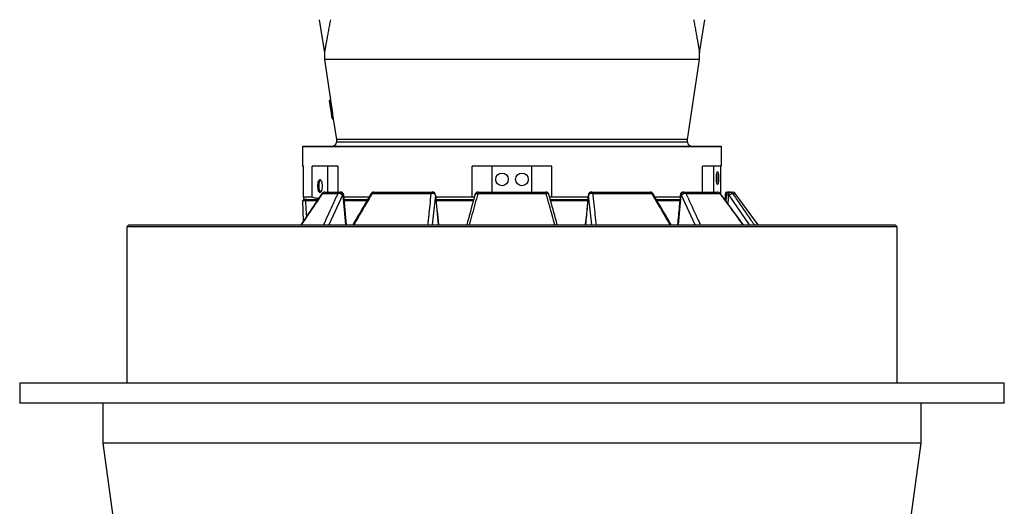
# Model space of a CAD drawing. Header units: millimetres. Extents: x 1228 to 2708, y 240 to 3424.
# Tile 3 of 6: x 1228 to 2708, y 1000 to 1732. Entities that reach past the tile are written whole.
import ezdxf

# ---------------------------------------------------------------- set-up
doc = ezdxf.new("R2010")
doc.units = ezdxf.units.MM

msp = doc.modelspace()

# ---------------------------------------------------------------- linework, layer by layer
at = {"color": 7, "linetype": 'Continuous', "lineweight": 25}
for p, q in [((1678.1, 1731.5), (1686.1, 1681.5)), ((2250.1, 1681.5), (2258.1, 1731.5)), ((1686.1, 1681.6), (1686.1, 1671.5)), ((2250.1, 1671.5), (2250.1, 1681.6)), ((1686.1, 1671.5), (1695.2, 1610.9)), ((2250.1, 1671.5), (1686.1, 1671.5)), ((2232.1, 1551.5), (2250.1, 1671.5)), ((1693.9, 1609.6), (1694.9, 1609.8)), ((1695.8, 1596.8), (1693.9, 1609.6)), ((1695.2, 1610.9), (1694.7, 1610.8)), ((1694.7, 1610.8), (1694.9, 1609.8)), ((1695.4, 1609.9), (1694.9, 1609.8)), ((1694.9, 1609.8), (1696.8, 1596.9)), ((1695.8, 1596.8), (1696.8, 1596.9)), ((1696.1, 1594.8), (1695.8, 1596.8)), ((1697.8, 1583.3), (1696.1, 1594.8)), ((1697.3, 1597), (1696.8, 1596.9)), ((1696.8, 1596.9), (1697, 1596)), ((1697, 1596), (1697.2, 1594.6)), ((1697.5, 1596), (1697, 1596)), ((1697.7, 1594.6), (1697.2, 1594.6)), ((1697.2, 1594.6), (1698.9, 1583)), ((1699.4, 1583.1), (1698.9, 1583)), ((1699, 1582.5), (1699.5, 1582.5)), ((1699.5, 1582.6), (1704.1, 1551.5)), ((1654.1, 1541.5), (1653.1, 1540.5)), ((1653.1, 1540.5), (1653.1, 1511.5)), ((2283.1, 1540.5), (1653.1, 1540.5)), ((1654.1, 1541.5), (2282.1, 1541.5)), ((1704.1, 1551.5), (1704.1, 1547.5)), ((2232.1, 1551.5), (1704.1, 1551.5)), ((2232.1, 1547.5), (2232.1, 1551.5)), ((2283.1, 1540.5), (2282.1, 1541.5)), ((2283.1, 1511.5), (2283.1, 1540.5)), ((1654.6, 1511.5), (1653.1, 1511.5)), ((1654.6, 1465), (1654.6, 1511.5)), ((1691.2, 1511.5), (1667.8, 1511.5)), ((1667.8, 1465), (1667.8, 1511.5)), ((1706.7, 1511.5), (1691.2, 1511.5)), ((1691.2, 1472.5), (1691.2, 1511.5)), ((1706.7, 1472.5), (1706.7, 1511.5)), ((1908.4, 1465), (1908.4, 1511.5)), ((1938.1, 1511.5), (1908.4, 1511.5)), ((1938.1, 1472.5), (1938.1, 1511.5)), ((1998.1, 1511.5), (1938.1, 1511.5)), ((1998.1, 1472.5), (1998.1, 1511.5)), ((2027.8, 1511.5), (1998.1, 1511.5)), ((2027.8, 1465), (2027.8, 1511.5)), ((2271.7, 1511.5), (2254.6, 1511.5)), ((2254.6, 1472.5), (2254.6, 1511.5)), ((2283.1, 1511.5), (2271.7, 1511.5)), ((2271.7, 1472.5), (2271.7, 1511.5)), ((2281.7, 1511.5), (2281.7, 1469.8)), ((1683.2, 1470.5), (1706.7, 1470.5)), ((1686.6, 1472.5), (1709.8, 1472.5)), ((1709.8, 1472.5), (1710.2, 1472.5)), ((1713.7, 1468), (1713.3, 1468)), ((1719.3, 1423.3), (1715.2, 1468)), ((1757.9, 1470.5), (1846.8, 1470.5)), ((1760.4, 1472.5), (1848.3, 1472.5)), ((1848.3, 1472.5), (1848.4, 1472.5)), ((1853.2, 1468), (1853.1, 1468)), ((1857.7, 1423.3), (1853.4, 1468)), ((1916.8, 1470.5), (2019.5, 1470.5)), ((1917.4, 1472.5), (2018.8, 1472.5)), ((2083.2, 1468), (2083, 1468)), ((2087.8, 1472.5), (2088, 1472.5)), ((2088, 1472.5), (2175.8, 1472.5)), ((2089.4, 1470.5), (2178.4, 1470.5)), ((2222.9, 1468), (2222.5, 1468)), ((2226, 1472.5), (2226.4, 1472.5)), ((2226.4, 1472.5), (2277.1, 1472.5)), ((2229.6, 1470.5), (2280.9, 1470.5)), ((2288.9, 1460), (2289, 1467.8)), ((2289.1, 1470.6), (2289.1, 1470.6)), ((2290.1, 1467.8), (2289.6, 1459.1)), ((2294.4, 1468), (2293.8, 1468)), ((2295.1, 1472.5), (2295.7, 1472.5)), ((2295.7, 1472.5), (2299.6, 1472.5)), ((2337.9, 1423.3), (2303.6, 1470.5)), ((1655.1, 1461.5), (1653.2, 1459.5)), ((1653.2, 1459.5), (1654.3, 1428.6)), ((1655.1, 1461.5), (1653.3, 1459.5)), ((1658, 1459.5), (1653.3, 1459.5)), ((1667.8, 1465), (1654.6, 1465)), ((1654.6, 1462.5), (1655.2, 1461.4)), ((1675.2, 1459.5), (1658, 1459.5)), ((1658, 1459.5), (1658, 1459.5)), ((1753, 1465), (1715.4, 1465)), ((1749.8, 1459.5), (1716, 1459.5)), ((1908.4, 1465), (1853.6, 1465)), ((1910, 1459.5), (1854.1, 1459.5)), ((1911.5, 1464.9), (1908.4, 1465)), ((2027.8, 1465), (2024.8, 1464.9)), ((2082.1, 1459.5), (2026.2, 1459.5)), ((2082.6, 1465), (2027.8, 1465)), ((2220.9, 1465), (2183.1, 1465)), ((2220.3, 1459.5), (2186.4, 1459.5)), ((1392.1, 1423.3), (1389.1, 1420.3)), ((1392.1, 1423.3), (1968.1, 1423.3)), ((1968.1, 1423.3), (2544.1, 1423.3)), ((2547.1, 1420.3), (2544.1, 1423.3)), ((1389.1, 1420.3), (1389.1, 1185.4)), ((1968.1, 1420.3), (1389.1, 1420.3)), ((2547.1, 1420.3), (1968.1, 1420.3)), ((2547.1, 1185.4), (2547.1, 1420.3)), ((1228.1, 1185.4), (1228.1, 1155.4)), ((2708.1, 1185.4), (1228.1, 1185.4)), ((2708.1, 1155.4), (2708.1, 1185.4)), ((2708.1, 1155.4), (1228.1, 1155.4)), ((1353.1, 1155.4), (1353.1, 1095.4)), ((2583.1, 1095.4), (2583.1, 1155.4)), ((1353.1, 1095.4), (1368.1, 985.4)), ((2583.1, 1095.4), (1353.1, 1095.4)), ((2568.1, 985.4), (2583.1, 1095.4))]:
    msp.add_line(p, q, dxfattribs=at)
at = {"color": 1, "linetype": 'Continuous', "lineweight": 25}
for p, q in [((1698.9, 1583), (1699, 1582.5)), ((2232.1, 1547.5), (1704.1, 1547.5)), ((1713.3, 1468), (1692.8, 1423.3)), ((1853.1, 1468), (1848.3, 1423.3)), ((2087.9, 1423.3), (2083.2, 1468)), ((2243.5, 1423.3), (2222.9, 1468)), ((2290, 1467.8), (2289.8, 1462.6)), ((2290, 1467.8), (2290.2, 1467.8)), ((2325.2, 1423.3), (2294.4, 1468)), ((2299.7, 1470.5), (2303.6, 1470.5)), ((1653.3, 1459.5), (1654.4, 1428.6))]:
    msp.add_line(p, q, dxfattribs=at)
at = {"color": 7, "linetype": 'Continuous', "lineweight": 25, "flags": 128}
for points in [[(1695.4, 1609.9), (1697.1, 1598.3), (1697.3, 1597)], [(1697.2, 1594.6), (1697, 1594.5), (1696.8, 1594.5), (1696.6, 1594.5), (1696.4, 1594.6), (1696.3, 1594.6), (1696.2, 1594.7), (1696.1, 1594.7), (1696.1, 1594.8)], [(1698.9, 1583), (1698.7, 1583), (1698.5, 1583), (1698.3, 1583), (1698.2, 1583.1), (1698, 1583.1), (1697.9, 1583.2), (1697.9, 1583.2), (1697.8, 1583.3)], [(2275.3, 1493.5), (2275.3, 1495.4), (2275.4, 1497.2), (2275.6, 1498.8), (2275.8, 1500.2), (2276, 1501.4), (2276.3, 1502.3), (2276.6, 1502.8), (2276.9, 1503), (2277.3, 1502.8), (2277.6, 1502.3), (2277.8, 1501.4), (2278.1, 1500.2), (2278.3, 1498.8), (2278.5, 1497.2), (2278.5, 1495.4), (2278.6, 1493.5), (2278.5, 1491.7), (2278.5, 1489.9), (2278.3, 1488.2), (2278.1, 1486.8), (2277.8, 1485.6), (2277.6, 1484.7), (2277.3, 1484.2), (2276.9, 1484), (2276.6, 1484.2), (2276.3, 1484.7), (2276, 1485.6), (2275.8, 1486.8), (2275.6, 1488.2), (2275.4, 1489.9), (2275.3, 1491.7), (2275.3, 1493.5)], [(1683.2, 1481.5), (1683.1, 1483.4), (1682.9, 1485.2), (1682.6, 1486.8), (1682.1, 1488.2), (1681.5, 1489.4), (1680.9, 1490.3), (1680.2, 1490.8), (1679.5, 1491), (1678.8, 1490.8), (1678.1, 1490.3), (1677.4, 1489.4), (1676.9, 1488.2), (1676.4, 1486.8), (1676.1, 1485.2), (1675.8, 1483.4), (1675.8, 1481.5), (1675.8, 1479.7), (1676.1, 1477.9), (1676.4, 1476.2), (1676.9, 1474.8), (1677.4, 1473.6), (1678.1, 1472.7), (1678.8, 1472.2), (1679.5, 1472), (1680.2, 1472.2), (1680.9, 1472.7), (1681.5, 1473.6), (1682.1, 1474.8), (1682.6, 1476.2), (1682.9, 1477.9), (1683.1, 1479.7), (1683.2, 1481.5)], [(1680.4, 1490.7), (1679.9, 1490.3), (1679.3, 1489.4), (1678.7, 1488.2), (1678.2, 1486.8), (1677.9, 1485.2), (1677.7, 1483.4), (1677.6, 1481.5), (1677.7, 1479.7), (1677.9, 1477.9), (1678.2, 1476.2), (1678.7, 1474.8), (1679.3, 1473.6), (1679.9, 1472.7), (1680.4, 1472.3)], [(1713.3, 1468), (1713.2, 1468.9), (1713, 1469.7), (1712.6, 1470.5), (1712.2, 1471.2), (1711.7, 1471.8), (1711.1, 1472.2), (1710.5, 1472.4), (1709.8, 1472.5)], [(1713.7, 1468), (1713.6, 1468.9), (1713.4, 1469.7), (1713, 1470.5), (1712.6, 1471.2), (1712.1, 1471.8), (1711.5, 1472.2), (1710.9, 1472.4), (1710.2, 1472.5)], [(1846.8, 1470.5), (1846.9, 1470.9), (1847.1, 1471.3), (1847.3, 1471.7), (1847.4, 1472), (1847.6, 1472.2), (1847.8, 1472.4), (1848.1, 1472.5), (1848.3, 1472.5)], [(2088, 1472.5), (2088.2, 1472.5), (2088.4, 1472.4), (2088.6, 1472.2), (2088.8, 1472), (2089, 1471.7), (2089.2, 1471.3), (2089.3, 1470.9), (2089.4, 1470.5)], [(2222.5, 1468), (2222.6, 1468.9), (2222.9, 1469.7), (2223.2, 1470.5), (2223.6, 1471.2), (2224.2, 1471.8), (2224.8, 1472.2), (2225.4, 1472.4), (2226, 1472.5)], [(2222.9, 1468), (2223, 1468.9), (2223.3, 1469.7), (2223.6, 1470.5), (2224, 1471.2), (2224.6, 1471.8), (2225.2, 1472.2), (2225.8, 1472.4), (2226.4, 1472.5)], [(2289, 1467.8), (2289, 1467.8), (2289, 1467.8), (2289.1, 1467.8), (2289.2, 1467.8), (2289.3, 1467.8), (2289.5, 1467.8), (2289.7, 1467.8), (2290, 1467.8)], [(2291.1, 1472.5), (2290.9, 1472.5), (2290.8, 1472.4), (2290.7, 1472.2), (2290.7, 1472), (2290.6, 1471.7), (2290.5, 1471.4), (2290.5, 1471.1), (2290.5, 1470.7)], [(2293.8, 1468), (2293.9, 1468.9), (2294, 1469.7), (2294.1, 1470.5), (2294.2, 1471.2), (2294.4, 1471.8), (2294.7, 1472.2), (2294.9, 1472.4), (2295.1, 1472.5)], [(2294.4, 1468), (2294.4, 1468.9), (2294.5, 1469.7), (2294.6, 1470.5), (2294.8, 1471.2), (2295, 1471.8), (2295.2, 1472.2), (2295.4, 1472.4), (2295.7, 1472.5)], [(2294.4, 1468), (2295.2, 1468.5), (2296, 1469.1), (2296.9, 1469.6), (2297.6, 1469.9), (2298.3, 1470.2), (2298.9, 1470.4), (2299.4, 1470.5), (2299.7, 1470.5)]]:
    msp.add_lwpolyline(points, dxfattribs=at)
at = {"color": 1, "linetype": 'Continuous', "lineweight": 25, "flags": 128}
for points in [[(1683.2, 1470.5), (1682.8, 1470.5), (1682.5, 1470.4), (1682.5, 1470.3)], [(1853.2, 1468), (1853.4, 1468), (1853.4, 1468)], [(1912.6, 1468.9), (1912.7, 1469.1), (1913, 1469.6), (1913.5, 1469.9), (1914.2, 1470.2), (1915, 1470.4), (1915.8, 1470.5), (1916.8, 1470.5)], [(2023.7, 1468.8), (2023.6, 1469.1), (2023.2, 1469.6), (2022.7, 1469.9), (2022.1, 1470.2), (2021.3, 1470.4), (2020.4, 1470.5), (2019.5, 1470.5)], [(2083, 1468), (2082.9, 1468), (2082.9, 1468)], [(2281.2, 1470.5), (2281.1, 1470.5), (2280.9, 1470.5)]]:
    msp.add_lwpolyline(points, dxfattribs=at)
at = {"color": 7, "linetype": 'Continuous', "lineweight": 25}
for centre in [(1953.1, 1491.5), (1983.1, 1491.5)]:
    msp.add_circle(centre, 9.5, dxfattribs=at)
for centre, radius, start, end in [((1694.9, 1609.8), 1, 98.5308, 188.5308), ((1697.1, 1595), 1, 98.5308, 188.5308), ((1698.8, 1583.5), 1, 188.5308, 278.5308), ((1698.1, 1547.5), 6, 270, 0), ((2238.1, 1547.5), 6, 180, 270), ((2235.6, 1493.5), 41.1, 349.3092, 10.6908), ((1686.6, 1467.5), 5, 90, 145.9511), ((1686.7, 1468.4), 4.09, 91.6388, 150.2843), ((1710, 1468.8), 3.72, 92.7667, 153.5865), ((1707.1, 1461.5), 8.92, 45.8956, 92.9894), ((1710.2, 1467.5), 5, 5.2796, 90), ((1760.4, 1467.5), 5, 90, 149.6575), ((1760.8, 1469.5), 3.03, 96.5391, 161.693), ((1848, 1464.3), 6.26, 35.5797, 100.9192), ((1848.2, 1467.6), 4.9, 3.9146, 89.104), ((1848.4, 1467.5), 5, 5.4659, 90), ((1848.3, 1467.6), 4.9, 3.9146, 89.104), ((1917.4, 1467.5), 5, 90, 164.5643), ((1919.7, 1470.7), 2.91, 141.5485, 185.0246), ((2018.8, 1467.5), 5, 15.4357, 90), ((2016.6, 1470.7), 2.91, 354.9754, 38.4515), ((2087.8, 1467.5), 5, 90, 174.5341), ((2087.9, 1467.6), 4.9, 90.896, 176.0854), ((2088.1, 1467.6), 4.9, 90.896, 176.0854), ((2088.3, 1464.3), 6.26, 79.0808, 144.4203), ((2175.8, 1467.5), 5, 30.3425, 90), ((2175.5, 1469.5), 3.03, 18.307, 83.4609), ((2226, 1467.5), 5, 90, 174.7204), ((2229.1, 1461.5), 8.92, 87.0106, 134.1044), ((2226.3, 1468.8), 3.72, 26.4135, 87.2333), ((2277.1, 1467.5), 5, 36.4176, 90), ((2277.1, 1467.9), 4.57, 33.3124, 89.3736), ((2291.1, 1470.5), 2, 90, 178.3088), ((2295.1, 1467.5), 5, 90, 176.317), ((2295.7, 1467.6), 4.92, 35.5474, 89.9017), ((2299.6, 1467.5), 5, 36, 90)]:
    msp.add_arc(centre, radius, start, end, dxfattribs=at)
at = {"color": 1, "linetype": 'Continuous', "lineweight": 25}
for centre, radius, start, end in [((1714.6, 1462.7), 5.33, 83.0974, 98.8113), ((1757.3, 1468.9), 1.68, 70.1716, 135.9715), ((2178.9, 1468.9), 1.68, 43.8347, 109.8681), ((2221.7, 1462.7), 5.33, 81.1887, 96.9027), ((2290, 1467.7), 3.01, 82.3068, 109.1057), ((2292.3, 1457.9), 10.2, 81.2976, 102.2493)]:
    msp.add_arc(centre, radius, start, end, dxfattribs=at)
at = {"color": 7, "linetype": 'Continuous', "lineweight": 25}
for centre, major_axis, ratio, start_param, end_param in [((1975, 1839.1), (26.1, 667.5), 0.433334, 1.962682, 1.981306), ((1968.1, -7524.6), (-313.8, 9020.4), 0.00304, 6.168161, 6.193305)]:
    msp.add_ellipse(centre, major_axis=major_axis, ratio=ratio, start_param=start_param, end_param=end_param, dxfattribs=at)
at = {"color": 1, "linetype": 'Continuous', "lineweight": 25}
for centre, major_axis, ratio, start_param, end_param in [((1767.2, 4363.3), (-342.1, 5516.4), 0.049347, 2.120286, 2.12982), ((1693.7, 4363.3), (-466.3, 5516.4), 0.018003, 2.121825, 2.131359), ((2242.6, 4363.3), (466.3, 5516.4), 0.018003, 4.151827, 4.161361), ((2169, 4363.3), (342.1, 5516.4), 0.049347, 4.153365, 4.162899), ((2041.7, 4363.3), (125.5, 5516.4), 0.067633, 4.158492, 4.161377)]:
    msp.add_ellipse(centre, major_axis=major_axis, ratio=ratio, start_param=start_param, end_param=end_param, dxfattribs=at)
at = {"color": 7, "linetype": 'Continuous', "lineweight": 25}
for points, knots in [([(1695.1, 1731.5), (1694.6, 1728.8), (1693.6, 1723.2), (1692.1, 1715.2), (1690.7, 1707.6), (1689.6, 1701.4), (1688.8, 1696.7), (1688.2, 1693.3), (1687.6, 1690.1), (1687.2, 1687.5), (1686.8, 1685.4), (1686.5, 1683.9), (1686.3, 1682.7), (1686.2, 1681.9), (1686.1, 1681.5), (1686.1, 1681.6), (1686.1, 1681.6)], [0, 0, 0, 0, 0.115039, 0.230063, 0.346504, 0.462901, 0.527797, 0.592683, 0.658663, 0.724624, 0.774918, 0.825203, 0.8768, 0.928387, 0.978786, 1, 1, 1, 1]), ([(2241.2, 1731.5), (2241.7, 1728.8), (2242.7, 1723.2), (2244.1, 1715.2), (2245.5, 1707.6), (2246.6, 1701.4), (2247.5, 1696.7), (2248.1, 1693.3), (2248.6, 1690.1), (2249.1, 1687.5), (2249.4, 1685.4), (2249.7, 1683.9), (2249.9, 1682.7), (2250.1, 1681.9), (2250.1, 1681.5), (2250.1, 1681.6), (2250.1, 1681.6)], [0, 0, 0, 0, 0.115039, 0.230063, 0.346504, 0.462901, 0.527797, 0.592683, 0.658663, 0.724624, 0.774918, 0.825203, 0.8768, 0.928387, 0.978786, 1, 1, 1, 1]), ([(1695.2, 1610.9), (1695.2, 1610.9), (1695.2, 1610.8), (1695.3, 1610.7), (1695.3, 1610.7), (1695.3, 1610.5), (1695.3, 1610.4), (1695.4, 1610.1), (1695.4, 1610), (1695.4, 1609.9)], [0, 0, 0, 0, 0.25, 0.25, 0.5, 0.5, 0.75, 0.75, 1, 1, 1, 1]), ([(1697.3, 1597), (1697.4, 1596.8), (1697.4, 1596.5), (1697.5, 1596.1), (1697.5, 1596), (1697.5, 1596)], [0, 0, 0, 0, 0.5, 0.5, 1, 1, 1, 1]), ([(1697.5, 1596), (1697.5, 1596), (1697.5, 1596), (1697.5, 1596), (1697.5, 1596), (1697.5, 1595.9), (1697.5, 1595.8), (1697.6, 1595.7), (1697.6, 1595.7), (1697.6, 1595.5), (1697.6, 1595.4), (1697.6, 1595.3), (1697.6, 1595.2), (1697.7, 1595), (1697.7, 1595), (1697.7, 1594.8), (1697.7, 1594.7), (1697.7, 1594.6)], [0, 0, 0, 0, 0.125, 0.125, 0.25, 0.25, 0.375, 0.375, 0.5, 0.5, 0.625, 0.625, 0.75, 0.75, 0.875, 0.875, 1, 1, 1, 1]), ([(1699.4, 1583.1), (1699.4, 1583), (1699.4, 1582.8), (1699.5, 1582.6), (1699.5, 1582.5), (1699.5, 1582.5), (1699.5, 1582.6)], [0, 0, 0, 0, 0.296862, 0.594137, 0.891413, 1, 1, 1, 1]), ([(1682.5, 1470.3), (1675.7, 1460.3), (1665.1, 1444.6), (1654.6, 1429), (1650.8, 1423.3)], [0, 0, 0, 0, 0.639863, 1, 1, 1, 1]), ([(1756.1, 1470), (1754.3, 1466.9), (1745.2, 1451.3), (1736.1, 1435.8), (1728.8, 1423.3)], [0, 0, 0, 0, 0.202255, 1, 1, 1, 1]), ([(1912.6, 1468.9), (1911.7, 1465.7), (1907.5, 1450.5), (1903.4, 1435.4), (1900.1, 1423.3)], [0, 0, 0, 0, 0.207528, 1, 1, 1, 1]), ([(2036.2, 1423.3), (2035.4, 1426.4), (2031.2, 1441.6), (2027, 1456.8), (2023.7, 1468.8)], [0, 0, 0, 0, 0.202893, 1, 1, 1, 1]), ([(2082.9, 1468), (2082.3, 1462.4), (2080.9, 1447.5), (2079.5, 1432.6), (2078.6, 1423.3)], [0, 0, 0, 0, 0.37552, 1, 1, 1, 1]), ([(2207.4, 1423.3), (2205.4, 1426.8), (2196.3, 1442.4), (2187.2, 1457.9), (2180.1, 1470)], [0, 0, 0, 0, 0.223196, 1, 1, 1, 1]), ([(2221.1, 1468), (2220.5, 1462.4), (2219.2, 1447.5), (2217.8, 1432.6), (2216.9, 1423.3)], [0, 0, 0, 0, 0.375655, 1, 1, 1, 1]), ([(2315.9, 1423.3), (2313.2, 1426.9), (2301.7, 1442.7), (2290.1, 1458.4), (2281.2, 1470.5)], [0, 0, 0, 0, 0.230462, 1, 1, 1, 1]), ([(2289, 1467.8), (2289, 1468.3), (2289, 1468.7), (2289, 1469.6), (2289.1, 1470.1), (2289.1, 1470.6)], [0, 0, 0, 0, 0.5, 0.5, 1, 1, 1, 1]), ([(2290.5, 1470.7), (2290.3, 1470.2), (2290.2, 1469.8), (2290.1, 1468.8), (2290, 1468.3), (2290, 1467.8)], [0, 0, 0, 0, 0.5, 0.5, 1, 1, 1, 1]), ([(2291.1, 1472.5), (2291.7, 1472.5), (2293.2, 1472.5), (2294.4, 1472.5), (2295, 1472.5), (2295, 1472.5)], [0, 0, 0, 0, 0.38655, 0.957583, 1, 1, 1, 1]), ([(1654.6, 1465), (1654.6, 1464.6), (1654.6, 1463.6), (1654.6, 1462.6), (1654.6, 1462.6), (1654.6, 1462.6)], [0, 0, 0, 0, 0.254137, 0.684939, 1, 1, 1, 1]), ([(1659.8, 1461.5), (1659.7, 1461.5), (1659.5, 1461.5), (1659.2, 1461.5), (1658.9, 1461.5), (1658.7, 1461.5), (1658.4, 1461.5), (1658.2, 1461.5), (1657.9, 1461.5), (1657.7, 1461.5), (1657.5, 1461.5), (1657.3, 1461.5), (1657.1, 1461.5), (1656.9, 1461.5), (1656.7, 1461.5), (1656.5, 1461.5), (1656.4, 1461.5), (1656.2, 1461.5), (1656.1, 1461.5), (1656, 1461.5), (1655.8, 1461.5), (1655.7, 1461.5), (1655.6, 1461.5), (1655.5, 1461.5), (1655.5, 1461.5), (1655.4, 1461.5), (1655.3, 1461.5), (1655.3, 1461.5), (1655.2, 1461.5), (1655.2, 1461.5), (1655.2, 1461.5), (1655.1, 1461.5), (1655.1, 1461.5), (1655.1, 1461.5)], [0, 0, 0, 0, 0.032299, 0.064586, 0.096862, 0.129128, 0.161384, 0.193632, 0.225873, 0.258108, 0.290337, 0.322562, 0.354783, 0.387002, 0.41922, 0.451437, 0.483654, 0.515873, 0.548095, 0.58032, 0.612549, 0.644784, 0.677025, 0.709273, 0.74153, 0.773796, 0.806072, 0.83836, 0.87066, 0.902973, 0.9353, 0.967642, 1, 1, 1, 1]), ([(1659.8, 1461.5), (1660.8, 1461.5), (1663, 1461.5), (1667.4, 1461.5), (1671.9, 1461.5), (1675.3, 1461.5), (1676.5, 1461.5)], [0, 0, 0, 0, 0.2770132, 0.5540264, 0.8310396, 1, 1, 1, 1]), ([(1677.4, 1462.7), (1676.1, 1462.8), (1672.9, 1463), (1669.7, 1464.2), (1667.8, 1465)], [0, 0, 0, 0, 0.380067, 1, 1, 1, 1]), ([(1715.8, 1461.5), (1717.1, 1461.5), (1722.4, 1461.5), (1732.7, 1461.5), (1743.2, 1461.5), (1749.7, 1461.5), (1751.1, 1461.5)], [0, 0, 0, 0, 0.128026, 0.508917, 0.889808, 1, 1, 1, 1]), ([(1854, 1461.5), (1858.5, 1461.5), (1869.3, 1461.5), (1887.1, 1461.5), (1901.5, 1461.5), (1909.4, 1461.5), (1910.6, 1461.5)], [0, 0, 0, 0, 0.244744, 0.592214, 0.939685, 1, 1, 1, 1]), ([(2025.7, 1461.5), (2026.8, 1461.5), (2034.8, 1461.5), (2049.2, 1461.5), (2066.9, 1461.5), (2077.8, 1461.5), (2082.2, 1461.5)], [0, 0, 0, 0, 0.060429, 0.407853, 0.755277, 1, 1, 1, 1]), ([(2185.1, 1461.5), (2186.6, 1461.5), (2193, 1461.5), (2203.5, 1461.5), (2213.9, 1461.5), (2219.1, 1461.5), (2220.5, 1461.5)], [0, 0, 0, 0, 0.110638, 0.491316, 0.871994, 1, 1, 1, 1])]:
    msp.add_open_spline(points, degree=3, knots=knots, dxfattribs=at)
at = {"color": 1, "linetype": 'Continuous', "lineweight": 25}
for points, knots in [([(1683.2, 1470.5), (1681.4, 1467.8), (1672.3, 1454.3), (1661.7, 1438.6), (1652.9, 1425.6), (1651.3, 1423.3)], [0, 0, 0, 0, 0.170985, 0.854927, 1, 1, 1, 1]), ([(1685, 1423.3), (1689.4, 1432.9), (1696.6, 1448.7), (1703.9, 1464.4), (1706.7, 1470.5)], [0, 0, 0, 0, 0.611905, 1, 1, 1, 1]), ([(1757.9, 1470.5), (1756.3, 1467.8), (1748.5, 1454.4), (1739.3, 1438.7), (1731.7, 1425.7), (1730.3, 1423.3)], [0, 0, 0, 0, 0.170198, 0.85099, 1, 1, 1, 1]), ([(1841.9, 1423.3), (1842.9, 1432.9), (1844.5, 1448.7), (1846.2, 1464.4), (1846.8, 1470.5)], [0, 0, 0, 0, 0.6119049, 1, 1, 1, 1]), ([(1916.8, 1470.5), (1916.1, 1467.8), (1912.3, 1454.4), (1908, 1438.7), (1904.4, 1425.7), (1903.7, 1423.3)], [0, 0, 0, 0, 0.170198, 0.85099, 1, 1, 1, 1]), ([(2032.5, 1423.3), (2029.9, 1432.9), (2025.5, 1448.7), (2021.1, 1464.4), (2019.5, 1470.5)], [0, 0, 0, 0, 0.611905, 1, 1, 1, 1]), ([(2089.4, 1470.5), (2089.7, 1467.8), (2091.1, 1454.4), (2092.8, 1438.7), (2094.1, 1425.7), (2094.4, 1423.3)], [0, 0, 0, 0, 0.170198, 0.85099, 1, 1, 1, 1]), ([(2205.9, 1423.3), (2200.3, 1432.9), (2191.1, 1448.7), (2181.9, 1464.4), (2178.4, 1470.5)], [0, 0, 0, 0, 0.611905, 1, 1, 1, 1]), ([(2229.6, 1470.5), (2230.8, 1467.8), (2237, 1454.4), (2244.2, 1438.7), (2250.2, 1425.7), (2251.2, 1423.3)], [0, 0, 0, 0, 0.170198, 0.85099, 1, 1, 1, 1]), ([(2315.6, 1423.3), (2308.6, 1432.9), (2297, 1448.7), (2285.4, 1464.4), (2280.9, 1470.5)], [0, 0, 0, 0, 0.611905, 1, 1, 1, 1]), ([(2292.3, 1471.5), (2292.1, 1471.4), (2291.5, 1471.2), (2290.9, 1470.9), (2290.5, 1470.7)], [0, 0, 0, 0, 0.300324, 1, 1, 1, 1]), ([(2299.7, 1470.5), (2301.5, 1467.8), (2310.8, 1454.4), (2321.6, 1438.7), (2330.6, 1425.7), (2332.2, 1423.3)], [0, 0, 0, 0, 0.170198, 0.85099, 1, 1, 1, 1])]:
    msp.add_open_spline(points, degree=3, knots=knots, dxfattribs=at)
at = {"color": 7, "linetype": 'Continuous', "lineweight": 25}
for points in [[(1655.1, 1461.5), (1655.1, 1461.5), (1655.1, 1461.5), (1655.1, 1461.5)], [(1658, 1459.5), (1658.6, 1460.2), (1659.2, 1460.9), (1659.8, 1461.5)]]:
    msp.add_open_spline(points, degree=3, dxfattribs=at)

doc.saveas('drawing.dxf')
